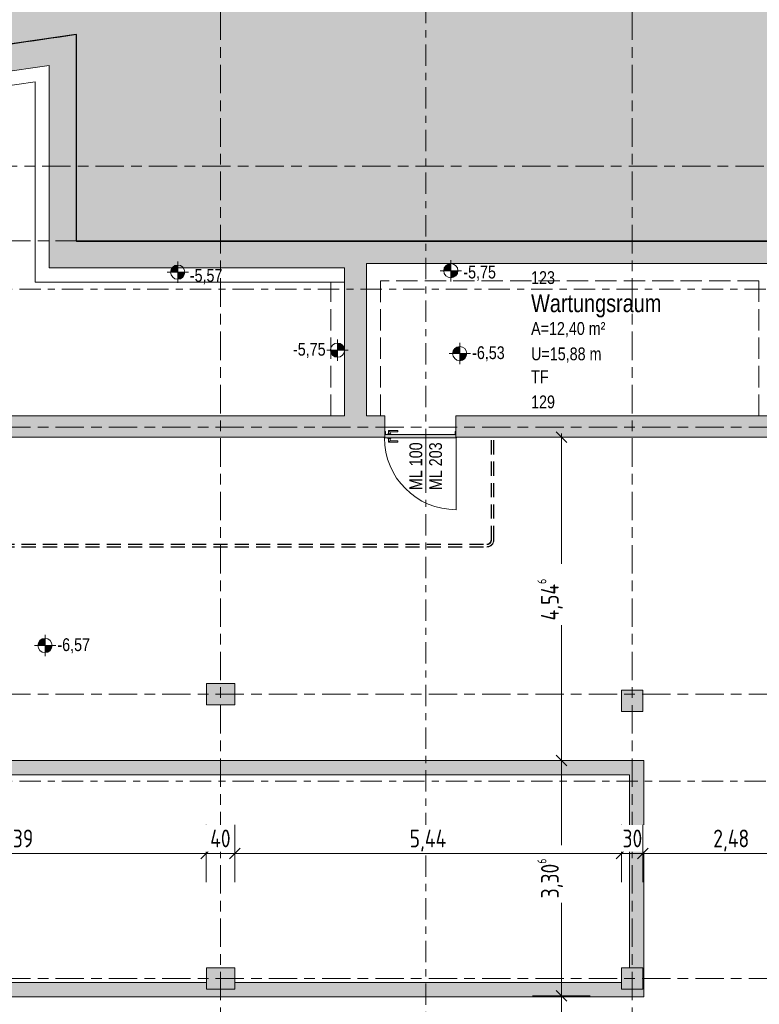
# Model space of a CAD drawing. Header units: metres. Extents: x -39 to 114, y -54 to 869.
# Tile 39 of 44: x 11 to 22, y 8 to 21. Entities that reach past the tile are written whole.
import ezdxf

# ---------------------------------------------------------------- set-up
doc = ezdxf.new("R2010")
doc.units = ezdxf.units.M
for name, pattern in [('_Außerhalb des Bereiches_', [0.4, 0.3, -0.1]), ('_Rasterlinie_', [0.75, 0.4, -0.1, 0.15, -0.1]), ('_Schnittlinie_', [0.6, 0.3, -0.1, 0.1, -0.1]), ('_Verdeckte Linien_', [0.3, 0.2, -0.1])]:
    doc.linetypes.add(name, pattern=pattern)
for name, color, linetype, lineweight in [('A_Bem', 7, 'Continuous', 5), ('A_Bem-100', 7, 'Continuous', 5), ('A_Geländer', 7, 'Continuous', 5), ('A_Hoehenkoten', 124, 'Continuous', 5), ('A_Körper_Form', 7, 'Continuous', 5), ('A_Linien_Ausserhalb des Bereichs', 7, 'Continuous', 5), ('A_Raster', 128, 'Continuous', 5), ('A_Raum-Txt', 16, 'Continuous', 5), ('A_Symbol-S_A', 172, 'Continuous', 5), ('A_Tragwerksstützen', 7, 'Continuous', 5), ('A_Tuer', 128, 'Continuous', 5), ('A_Türen_Element', 128, 'Continuous', 5), ('A_Türen_Rahmen', 128, 'Continuous', 5), ('A_Wand', 244, 'Continuous', 5), ('A_Wand_Schraff', 1, 'Continuous', 5), ('A_Öffnung', 128, 'Continuous', 5)]:
    doc.layers.add(name, color=color, linetype=linetype, lineweight=lineweight)
doc.styles.add('Arial', font='arial.ttf', dxfattribs={"width": 0.8, "height": 0.18})
doc.styles.add('Arial_B', font='txt', dxfattribs={"width": 0.8, "height": 0.25})
doc.styles.add('ISOCPEUR', font='isocpeur.ttf', dxfattribs={"width": 0.8, "height": 0.25})
doc.dimstyles.new('BLB-Standard_2_5_Aussen_maskiert', dxfattribs={"dimscale": 0.3048, "dimtxt": 0.248995, "dimasz": 0.492126, "dimexe": 1.32874, "dimexo": 0.0625, "dimgap": 0.032808, "dimtad": 1, "dimrnd": 0.001, "dimzin": 0, "dimdsep": 46, "dimtxsty": 'ISOCPEUR', "dimblk1": 'OBLIQUE', "dimblk2": 'OBLIQUE', "dimsah": 1, "dimcen": 0.09, "dimdle": 0.164042, "dimazin": 0, "dimtfac": 1, "dimtdec": 4, "dimtix": 1, "dimtmove": 0, "dimatfit": 3, "dimfxl": 1.32874, "dimfxlon": 1, "dimtvp": 1, "dimtfill": 1, "dimtolj": 1, "dimtzin": 0, "dimarcsym": 2})
doc.dimstyles.new('BLB-Standard_2_5_Aussen_maskiert_1', dxfattribs={"dimscale": 0.3048, "dimtxt": 0.248995, "dimasz": 0.492126, "dimexe": 1.32874, "dimexo": 0.0625, "dimgap": 0.032808, "dimtad": 1, "dimdec": 1, "dimlfac": 100, "dimrnd": 0.1, "dimdsep": 46, "dimtxsty": 'ISOCPEUR', "dimblk1": 'OBLIQUE', "dimblk2": 'OBLIQUE', "dimsah": 1, "dimcen": 0.09, "dimdle": 0.164042, "dimazin": 0, "dimtfac": 1, "dimtdec": 4, "dimtix": 1, "dimtmove": 0, "dimatfit": 3, "dimfxl": 1.32874, "dimfxlon": 1, "dimtvp": 1, "dimtfill": 1, "dimtolj": 1, "dimtzin": 0, "dimarcsym": 2})

# ---------------------------------------------------------------- blocks, each defined once
blk = doc.blocks.new('TU DF 1 - Stahl-Eckzarge flächenbündig - DL - 1000 x 2020-V10-A-E-2- OK FFB')
at = {"layer": 'A_Tuer', "lineweight": 9}
h = blk.add_hatch(color=253, dxfattribs=at)
h.paths.add_polyline_path([(0.505, -0.16), (0.51, -0.16), (0.51, -0.15), (0.508, -0.15), (0.508, -0.158)], flags=0)
h.paths.add_polyline_path([(0.505, -0.16), (0.507, -0.158), (0.507, -0.15), (0.505, -0.15)], flags=0)
h.paths.add_polyline_path([(-0.505, -0.16), (-0.505, -0.15), (-0.507, -0.15), (-0.507, -0.158)], flags=0)
h.paths.add_polyline_path([(-0.505, -0.16), (-0.508, -0.158), (-0.508, -0.15), (-0.51, -0.15), (-0.51, -0.16)], flags=0)
h.paths.add_polyline_path([(-0.49, -0.115), (-0.49, -0.07), (-0.5, -0.07), (-0.5, -0.08), (-0.498, -0.08), (-0.498, -0.072), (-0.492, -0.072), (-0.492, -0.113), (-0.5, -0.113), (-0.5, -0.115)], flags=0)
h.paths.add_polyline_path([(0.49, -0.115), (0.5, -0.114), (0.5, -0.113), (0.492, -0.113), (0.492, -0.072), (0.498, -0.072), (0.498, -0.08), (0.5, -0.08), (0.5, -0.07), (0.49, -0.07)], flags=0)
blk.add_hatch(color=253, dxfattribs=at).paths.add_polyline_path([(0.299, -0.16), (0.501, -0.16), (0.5, -0.115), (-0.5, -0.115), (-0.5, -0.16), (-0.217, -0.16)], flags=0)
at = {"layer": 'A_Tuer', "color": 250, "lineweight": 9}
for p, q in [((-0.455, -0.105), (-0.455, -0.115)), ((-0.455, -0.105), (-0.415, -0.105)), ((-0.445, -0.055), (-0.445, -0.105)), ((-0.315, -0.055), (-0.445, -0.055)), ((-0.445, -0.055), (-0.445, -0.105)), ((-0.315, -0.055), (-0.445, -0.055)), ((-0.425, -0.105), (-0.425, -0.075)), ((-0.425, -0.075), (-0.315, -0.075)), ((-0.425, -0.105), (-0.425, -0.075)), ((-0.425, -0.075), (-0.315, -0.075)), ((-0.415, -0.115), (-0.415, -0.105)), ((-0.315, -0.055), (-0.315, -0.075)), ((-0.315, -0.055), (-0.315, -0.075)), ((-0.455, -0.16), (-0.455, -0.17)), ((-0.415, -0.17), (-0.455, -0.17)), ((-0.445, -0.17), (-0.445, -0.22)), ((-0.445, -0.17), (-0.445, -0.22)), ((-0.445, -0.22), (-0.315, -0.22)), ((-0.445, -0.22), (-0.315, -0.22)), ((-0.425, -0.2), (-0.425, -0.17)), ((-0.425, -0.2), (-0.425, -0.17)), ((-0.315, -0.2), (-0.425, -0.2)), ((-0.315, -0.2), (-0.425, -0.2)), ((-0.415, -0.17), (-0.415, -0.16)), ((-0.315, -0.2), (-0.315, -0.22)), ((-0.315, -0.2), (-0.315, -0.22))]:
    blk.add_line(p, q, dxfattribs=at)
for points in [[(-0.425, -0.075), (-0.425, -0.075), (-0.425, -0.075), (-0.426, -0.074), (-0.426, -0.074), (-0.427, -0.073), (-0.427, -0.073), (-0.428, -0.072), (-0.429, -0.071), (-0.43, -0.07), (-0.431, -0.069), (-0.431, -0.069), (-0.432, -0.068), (-0.432, -0.068), (-0.433, -0.067), (-0.434, -0.066), (-0.434, -0.066), (-0.435, -0.065), (-0.436, -0.064), (-0.436, -0.064), (-0.437, -0.063), (-0.438, -0.062), (-0.438, -0.062), (-0.439, -0.061), (-0.439, -0.061), (-0.44, -0.06), (-0.441, -0.059), (-0.441, -0.059), (-0.442, -0.058), (-0.443, -0.057), (-0.443, -0.057), (-0.444, -0.056), (-0.444, -0.056), (-0.445, -0.055), (-0.445, -0.055), (-0.445, -0.055)], [(-0.425, -0.075), (-0.425, -0.075), (-0.425, -0.075), (-0.426, -0.074), (-0.426, -0.074), (-0.427, -0.073), (-0.427, -0.073), (-0.428, -0.072), (-0.429, -0.071), (-0.43, -0.07), (-0.431, -0.069), (-0.431, -0.069), (-0.432, -0.068), (-0.432, -0.068), (-0.433, -0.067), (-0.434, -0.066), (-0.434, -0.066), (-0.435, -0.065), (-0.436, -0.064), (-0.436, -0.064), (-0.437, -0.063), (-0.438, -0.062), (-0.438, -0.062), (-0.439, -0.061), (-0.439, -0.061), (-0.44, -0.06), (-0.441, -0.059), (-0.441, -0.059), (-0.442, -0.058), (-0.443, -0.057), (-0.443, -0.057), (-0.444, -0.056), (-0.444, -0.056), (-0.445, -0.055), (-0.445, -0.055), (-0.445, -0.055)], [(-0.445, -0.22), (-0.445, -0.22), (-0.445, -0.22), (-0.444, -0.219), (-0.444, -0.219), (-0.443, -0.218), (-0.443, -0.218), (-0.442, -0.217), (-0.441, -0.216), (-0.44, -0.215), (-0.439, -0.214), (-0.439, -0.214), (-0.438, -0.213), (-0.438, -0.213), (-0.437, -0.212), (-0.436, -0.211), (-0.436, -0.211), (-0.435, -0.21), (-0.434, -0.209), (-0.434, -0.209), (-0.433, -0.208), (-0.432, -0.207), (-0.432, -0.207), (-0.431, -0.206), (-0.431, -0.206), (-0.43, -0.205), (-0.429, -0.204), (-0.429, -0.204), (-0.428, -0.203), (-0.427, -0.202), (-0.427, -0.202), (-0.426, -0.201), (-0.426, -0.201), (-0.425, -0.2), (-0.425, -0.2), (-0.425, -0.2)], [(-0.445, -0.22), (-0.445, -0.22), (-0.445, -0.22), (-0.444, -0.219), (-0.444, -0.219), (-0.443, -0.218), (-0.443, -0.218), (-0.442, -0.217), (-0.441, -0.216), (-0.44, -0.215), (-0.439, -0.214), (-0.439, -0.214), (-0.438, -0.213), (-0.438, -0.213), (-0.437, -0.212), (-0.436, -0.211), (-0.436, -0.211), (-0.435, -0.21), (-0.434, -0.209), (-0.434, -0.209), (-0.433, -0.208), (-0.432, -0.207), (-0.432, -0.207), (-0.431, -0.206), (-0.431, -0.206), (-0.43, -0.205), (-0.429, -0.204), (-0.429, -0.204), (-0.428, -0.203), (-0.427, -0.202), (-0.427, -0.202), (-0.426, -0.201), (-0.426, -0.201), (-0.425, -0.2), (-0.425, -0.2), (-0.425, -0.2)]]:
    blk.add_open_spline(points, degree=3, knots=[0, 0, 0, 0, 0.083333, 0.125, 0.166667, 0.208333, 0.229167, 0.25, 0.291667, 0.333333, 0.354167, 0.375, 0.395833, 0.416667, 0.4375, 0.458333, 0.479167, 0.5, 0.520833, 0.541667, 0.5625, 0.583333, 0.604167, 0.625, 0.645833, 0.666667, 0.6875, 0.708333, 0.75, 0.770833, 0.791667, 0.833333, 0.875, 0.916667, 1, 1, 1, 1], dxfattribs=at)
at = {"layer": 'A_Türen_Element', "color": 250, "lineweight": 9}
for p, q in [((0.5, -0.115), (-0.5, -0.115)), ((-0.501, -0.15), (-0.501, -0.16)), ((-0.501, -0.16), (0.501, -0.16)), ((0.501, -0.16), (0.501, -0.15))]:
    blk.add_line(p, q, dxfattribs=at)
at = {"layer": 'A_Türen_Rahmen', "color": 250, "lineweight": 9}
for p, q in [((-0.5, -0.07), (-0.49, -0.07)), ((-0.498, -0.08), (-0.5, -0.08)), ((-0.5, -0.113), (-0.492, -0.113)), ((-0.49, -0.115), (-0.5, -0.115)), ((-0.498, -0.072), (-0.498, -0.08)), ((-0.492, -0.072), (-0.498, -0.072)), ((-0.492, -0.113), (-0.492, -0.072)), ((-0.49, -0.07), (-0.49, -0.115)), ((0.49, -0.07), (0.5, -0.07)), ((0.49, -0.115), (0.49, -0.07)), ((0.5, -0.115), (0.49, -0.115)), ((0.492, -0.072), (0.492, -0.113)), ((0.498, -0.072), (0.492, -0.072)), ((0.492, -0.113), (0.5, -0.113)), ((0.498, -0.08), (0.498, -0.072)), ((0.5, -0.08), (0.498, -0.08)), ((-0.51, -0.16), (-0.51, -0.15)), ((-0.505, -0.16), (-0.51, -0.16)), ((-0.508, -0.15), (-0.508, -0.158)), ((-0.508, -0.158), (-0.507, -0.158)), ((-0.507, -0.158), (-0.507, -0.15)), ((-0.505, -0.15), (-0.505, -0.16)), ((0.505, -0.16), (0.505, -0.15)), ((0.51, -0.16), (0.505, -0.16)), ((0.507, -0.15), (0.507, -0.158)), ((0.507, -0.158), (0.508, -0.158)), ((0.508, -0.158), (0.508, -0.15)), ((0.51, -0.15), (0.51, -0.16))]:
    blk.add_line(p, q, dxfattribs=at)
at = {"layer": 'A_Öffnung', "color": 250, "lineweight": 9}
blk.add_line((0.505, -0.16), (0.505, -1.17), dxfattribs=at)
blk.add_arc((0.505, -0.16), 1.01, 180, 270, dxfattribs=at)
blk = doc.blocks.new('Geländer - Geländer-8098191-A-E-2- OK FFB')
at = {"layer": 'A_Geländer', "color": 250, "linetype": '_Verdeckte Linien_', "lineweight": 9}
for p, q in [((18.111, 15.594), (18.141, 15.594)), ((18.111, 14.149), (18.111, 15.594)), ((18.111, 15.594), (18.141, 15.594)), ((18.111, 14.149), (18.111, 15.594)), ((18.111, 15.594), (18.141, 15.594)), ((18.111, 14.149), (18.111, 15.594)), ((18.111, 15.594), (18.141, 15.594)), ((18.111, 14.149), (18.111, 15.594)), ((18.141, 14.149), (18.141, 15.594)), ((18.141, 14.149), (18.141, 15.594)), ((18.141, 14.149), (18.141, 15.594)), ((18.141, 14.149), (18.141, 15.594)), ((1.24, 13.772), (1.24, 14.022)), ((1.24, 13.772), (1.24, 14.022)), ((1.24, 13.772), (1.24, 14.022)), ((1.24, 13.772), (1.24, 14.022)), ((1.27, 13.772), (1.27, 14.022)), ((1.27, 13.772), (1.27, 14.022)), ((1.27, 13.772), (1.27, 14.022)), ((1.27, 13.772), (1.27, 14.022)), ((1.301, 14.083), (18.046, 14.083)), ((1.301, 14.083), (18.046, 14.083)), ((1.301, 14.083), (18.046, 14.083)), ((1.301, 14.083), (18.046, 14.083)), ((1.301, 14.053), (18.046, 14.053)), ((1.301, 14.053), (18.046, 14.053)), ((1.301, 14.053), (18.046, 14.053)), ((1.301, 14.053), (18.046, 14.053)), ((1.24, 12.052), (1.24, 13.772)), ((1.24, 12.052), (1.24, 13.772)), ((1.24, 12.052), (1.24, 13.772)), ((1.24, 12.052), (1.24, 13.772)), ((1.27, 12.052), (1.27, 13.772)), ((1.27, 12.052), (1.27, 13.772)), ((1.27, 12.052), (1.27, 13.772)), ((1.27, 12.052), (1.27, 13.772))]:
    blk.add_line(p, q, dxfattribs=at)
for centre, radius, start, end in [((18.046, 14.149), 0.0654, 270, 0), ((18.046, 14.149), 0.0954, 270, 0), ((18.046, 14.149), 0.0654, 270, 0), ((18.046, 14.149), 0.0954, 270, 0), ((18.046, 14.149), 0.0654, 270, 0), ((18.046, 14.149), 0.0954, 270, 0), ((18.046, 14.149), 0.0654, 270, 0), ((18.046, 14.149), 0.0954, 270, 0), ((1.301, 14.022), 0.0615, 90, 180), ((1.301, 14.022), 0.0615, 90, 180), ((1.301, 14.022), 0.0615, 90, 180), ((1.301, 14.022), 0.0615, 90, 180), ((1.301, 14.022), 0.0315, 90, 180), ((1.301, 14.022), 0.0315, 90, 180), ((1.301, 14.022), 0.0315, 90, 180), ((1.301, 14.022), 0.0315, 90, 180)]:
    blk.add_arc(centre, radius, start, end, dxfattribs=at)
blk = doc.blocks.new('Typ des oberen Holms - Oberer Geländerholm_Innen_-V15-A-E-2- OK FFB')
at = {"layer": 'A_Geländer', "color": 250, "linetype": '_Verdeckte Linien_', "lineweight": 9}
for p, q in [((18.106, 15.594), (18.146, 15.594)), ((18.106, 14.149), (18.106, 15.594)), ((18.146, 14.149), (18.146, 15.594)), ((1.235, 13.772), (1.235, 14.022)), ((1.275, 13.772), (1.275, 14.022)), ((1.301, 14.088), (18.046, 14.088)), ((1.301, 14.048), (18.046, 14.048)), ((1.235, 12.052), (1.235, 13.772)), ((1.275, 12.052), (1.275, 13.772))]:
    blk.add_line(p, q, dxfattribs=at)
at = {"layer": 'A_Geländer', "color": 250, "lineweight": 9}
for p, q in [((1.275, 12.052), (1.235, 12.052)), ((1.235, 9.772), (1.235, 12.052)), ((1.275, 9.772), (1.275, 12.052)), ((1.235, 9.772), (1.275, 9.772))]:
    blk.add_line(p, q, dxfattribs=at)
at = {"layer": 'A_Geländer', "color": 250, "linetype": '_Verdeckte Linien_', "lineweight": 9}
for centre, radius, start, end in [((18.046, 14.149), 0.1, 270, 0), ((18.046, 14.149), 0.0604, 270, 0), ((1.301, 14.022), 0.0665, 90, 180), ((1.301, 14.022), 0.0265, 90, 180)]:
    blk.add_arc(centre, radius, start, end, dxfattribs=at)
blk = doc.blocks.new('Höhenkoten - Kreuz gefüllt-6114407-A-E-2- OK FFB')
at = {"layer": 'A_Hoehenkoten'}
h = blk.add_hatch(color=256, dxfattribs=at)
edge = h.paths.add_edge_path(flags=0)
edge.add_line((-0.001, 0.0014), (0, 0.0014))
edge.add_line((0, 0.0014), (0, 0.0004))
edge.add_arc((0, 0.0014), 0.001, 180, 270, ccw=False)
h = blk.add_hatch(color=256, dxfattribs=at)
edge = h.paths.add_edge_path(flags=0)
edge.add_line((0.001, 0.0014), (0, 0.0014))
edge.add_line((0, 0.0014), (0, 0.0024))
edge.add_arc((0, 0.0014), 0.001, 0, 90, ccw=False)
for p, q in [((0, 0.0029), (0, -0.0001)), ((-0.0015, 0.0014), (0.0015, 0.0014)), ((-0.001, 0.0014), (0, 0.0014)), ((0, 0.0014), (-0.001, 0.0014)), ((0, 0.0014), (-0.001, 0.0014)), ((-0.001, 0.0014), (0, 0.0014)), ((0, 0.0014), (0, 0.0024)), ((0, 0.0024), (0, 0.0014)), ((0, 0.0024), (0, 0.0014)), ((0, 0.0014), (0, 0.0024)), ((0.001, 0.0014), (0, 0.0014)), ((0, 0.0014), (0, 0.0004)), ((0, 0.0004), (0, 0.0014)), ((0, 0.0014), (0.001, 0.0014)), ((0, 0.0014), (0.001, 0.0014)), ((0.001, 0.0014), (0, 0.0014)), ((0, 0.0014), (0, 0.0004)), ((0, 0.0004), (0, 0.0014))]:
    blk.add_line(p, q, dxfattribs=at)
for start, end in [(90, 180), (90, 180), (180, 270), (180, 270), (360, 90), (360, 90), (270, 0), (270, 360)]:
    blk.add_arc((0, 0.0014), 0.001, start, end, dxfattribs=at)
blk = doc.blocks.new('Beschriftung Türen DL oder ML - Durchgangslichte mit Kennzeichen-6113498-A-E-2- OK FFB')
at = {"layer": 'A_Tuer'}
blk.add_line((0, 0.00349), (0, -0.00351), dxfattribs=at)
blk = doc.blocks.new('DIMBLOCK164-A-E-2- OK FFB')
at = {"layer": 'A_Bem-100', "lineweight": 9}
for p, q in [((19.095, 7.742), (19.02, 7.817)), ((19.095, 7.742), (19.17, 7.667)), ((19.095, 6.042), (19.02, 6.117)), ((19.095, 6.042), (19.17, 5.967))]:
    blk.add_line(p, q, dxfattribs=at)
at = {"layer": 'A_Bem-100'}
for p, q in [((19.5, 7.742), (18.69, 7.742)), ((19.095, 6.042), (19.095, 7.742)), ((19.095, 7.742), (19.5, 7.742)), ((19.5, 6.042), (18.69, 6.042)), ((19.095, 6.042), (19.5, 6.042))]:
    blk.add_line(p, q, dxfattribs=at)
at = {"layer": 'A_Bem-100', "color": 0, "insert": (18.759, 6.639), "char_height": 0.25, "width": 0.60651, "attachment_point": 1, "rotation": 90, "line_spacing_factor": 1.149209, "style": 'ISOCPEUR', "bg_fill": 3, "box_fill_scale": 1.25, "bg_fill_color": 256, "bg_fill_true_color": 13158600, "bg_fill_transparency": 0}
blk.add_mtext('1,70\\A2\\H0.5x;\\S1^  ;\\H2x;', dxfattribs=at)
blk = doc.blocks.new('_Oblique')
at = {"color": 0, "linetype": 'ByBlock', "lineweight": -2}
blk.add_line((-0.5, -0.5), (0.5, 0.5), dxfattribs=at)
blk = doc.blocks.new('DIMBLOCK165-A-E-2- OK FFB')
at = {"layer": 'A_Bem-100', "lineweight": 9}
for p, q in [((19.095, 11.048), (19.02, 11.123)), ((19.095, 11.048), (19.17, 10.973)), ((19.095, 7.742), (19.02, 7.817)), ((19.095, 7.742), (19.17, 7.667))]:
    blk.add_line(p, q, dxfattribs=at)
at = {"layer": 'A_Bem-100'}
for p, q in [((18.69, 11.048), (19.5, 11.048)), ((19.095, 11.048), (18.69, 11.048)), ((19.095, 7.742), (19.095, 11.048)), ((19.5, 7.742), (18.69, 7.742)), ((19.095, 7.742), (19.5, 7.742))]:
    blk.add_line(p, q, dxfattribs=at)
at = {"layer": 'A_Bem-100', "color": 0, "insert": (18.759, 9.11), "char_height": 0.25, "width": 0.68419, "attachment_point": 1, "rotation": 90, "line_spacing_factor": 1.149209, "style": 'ISOCPEUR', "bg_fill": 3, "box_fill_scale": 1.25, "bg_fill_color": 256, "bg_fill_true_color": 13158600, "bg_fill_transparency": 0}
blk.add_mtext('3,30\\A2\\H0.5x;\\S6^  ;\\H2x;', dxfattribs=at)
blk = doc.blocks.new('DIMBLOCK166-A-E-2- OK FFB')
at = {"layer": 'A_Bem-100', "lineweight": 9}
for p, q in [((19.095, 15.594), (19.02, 15.669)), ((19.095, 15.594), (19.17, 15.519)), ((19.095, 11.048), (19.02, 11.123)), ((19.095, 11.048), (19.17, 10.973))]:
    blk.add_line(p, q, dxfattribs=at)
at = {"layer": 'A_Bem-100'}
for p, q in [((19.095, 11.048), (19.095, 15.644)), ((19.5, 15.594), (18.69, 15.594)), ((19.095, 15.594), (19.5, 15.594)), ((18.69, 11.048), (19.5, 11.048)), ((19.095, 11.048), (18.69, 11.048))]:
    blk.add_line(p, q, dxfattribs=at)
at = {"layer": 'A_Bem-100', "color": 0, "insert": (18.759, 13.016), "char_height": 0.25, "width": 0.732, "attachment_point": 1, "rotation": 90, "line_spacing_factor": 1.149209, "style": 'ISOCPEUR', "bg_fill": 3, "box_fill_scale": 1.25, "bg_fill_color": 256, "bg_fill_true_color": 13158600, "bg_fill_transparency": 0}
blk.add_mtext('4,54\\A2\\H0.5x;\\S6^  ;\\H2x;', dxfattribs=at)
blk = doc.blocks.new('DIMBLOCK273-A-E-2- OK FFB')
at = {"layer": 'A_Bem-100'}
for p, q in [((8.711, 10.146), (8.711, 9.336)), ((8.711, 9.741), (8.711, 10.146)), ((14.101, 10.146), (14.101, 9.336)), ((14.101, 9.741), (14.101, 10.146)), ((8.711, 9.741), (14.101, 9.741))]:
    blk.add_line(p, q, dxfattribs=at)
at = {"layer": 'A_Bem-100', "lineweight": 9}
for p, q in [((8.711, 9.741), (8.636, 9.666)), ((8.711, 9.741), (8.786, 9.816)), ((14.101, 9.741), (14.026, 9.666)), ((14.101, 9.741), (14.176, 9.816))]:
    blk.add_line(p, q, dxfattribs=at)
at = {"layer": 'A_Bem-100', "color": 0, "insert": (11.166, 10.077), "char_height": 0.25, "width": 0.57664, "attachment_point": 1, "line_spacing_factor": 1.149209, "style": 'ISOCPEUR', "bg_fill": 3, "box_fill_scale": 1.25, "bg_fill_color": 256, "bg_fill_true_color": 13158600, "bg_fill_transparency": 0}
blk.add_mtext('5,39', dxfattribs=at)
blk = doc.blocks.new('DIMBLOCK274-A-E-2- OK FFB')
at = {"layer": 'A_Bem-100'}
for p, q in [((14.101, 10.146), (14.101, 9.336)), ((14.101, 9.741), (14.101, 10.146)), ((14.501, 10.146), (14.501, 9.336)), ((14.501, 9.741), (14.501, 10.146)), ((14.101, 9.741), (14.501, 9.741))]:
    blk.add_line(p, q, dxfattribs=at)
at = {"layer": 'A_Bem-100', "lineweight": 9}
for p, q in [((14.101, 9.741), (14.026, 9.666)), ((14.101, 9.741), (14.176, 9.816)), ((14.501, 9.741), (14.426, 9.666)), ((14.501, 9.741), (14.576, 9.816))]:
    blk.add_line(p, q, dxfattribs=at)
at = {"layer": 'A_Bem-100', "color": 0, "insert": (14.155, 10.077), "char_height": 0.25, "width": 0.35255, "attachment_point": 1, "line_spacing_factor": 1.149209, "style": 'ISOCPEUR', "bg_fill": 3, "box_fill_scale": 1.25, "bg_fill_color": 256, "bg_fill_true_color": 13158600, "bg_fill_transparency": 0}
blk.add_mtext('40', dxfattribs=at)
blk = doc.blocks.new('DIMBLOCK275-A-E-2- OK FFB')
at = {"layer": 'A_Bem-100'}
for p, q in [((14.501, 10.146), (14.501, 9.336)), ((14.501, 9.741), (14.501, 10.146)), ((19.941, 10.146), (19.941, 9.336)), ((19.941, 9.741), (19.941, 10.146)), ((14.501, 9.741), (19.941, 9.741))]:
    blk.add_line(p, q, dxfattribs=at)
at = {"layer": 'A_Bem-100', "lineweight": 9}
for p, q in [((14.501, 9.741), (14.426, 9.666)), ((14.501, 9.741), (14.576, 9.816)), ((19.941, 9.741), (19.866, 9.666)), ((19.941, 9.741), (20.016, 9.816))]:
    blk.add_line(p, q, dxfattribs=at)
at = {"layer": 'A_Bem-100', "color": 0, "insert": (16.961, 10.077), "char_height": 0.25, "width": 0.62444, "attachment_point": 1, "line_spacing_factor": 1.149209, "style": 'ISOCPEUR', "bg_fill": 3, "box_fill_scale": 1.25, "bg_fill_color": 256, "bg_fill_true_color": 13158600, "bg_fill_transparency": 0}
blk.add_mtext('5,44', dxfattribs=at)
blk = doc.blocks.new('DIMBLOCK276-A-E-2- OK FFB')
at = {"layer": 'A_Bem-100'}
for p, q in [((19.941, 10.146), (19.941, 9.336)), ((19.941, 9.741), (19.941, 10.146)), ((20.241, 10.146), (20.241, 9.336)), ((20.241, 9.741), (20.241, 10.146)), ((19.941, 9.741), (20.241, 9.741))]:
    blk.add_line(p, q, dxfattribs=at)
at = {"layer": 'A_Bem-100', "lineweight": 9}
for p, q in [((19.941, 9.741), (19.866, 9.666)), ((19.941, 9.741), (20.016, 9.816)), ((20.241, 9.741), (20.166, 9.666)), ((20.241, 9.741), (20.316, 9.816))]:
    blk.add_line(p, q, dxfattribs=at)
at = {"layer": 'A_Bem-100', "color": 0, "insert": (19.955, 10.077), "char_height": 0.25, "width": 0.32865, "attachment_point": 1, "line_spacing_factor": 1.149209, "style": 'ISOCPEUR', "bg_fill": 3, "box_fill_scale": 1.25, "bg_fill_color": 256, "bg_fill_true_color": 13158600, "bg_fill_transparency": 0}
blk.add_mtext('30', dxfattribs=at)
blk = doc.blocks.new('DIMBLOCK277-A-E-2- OK FFB')
at = {"layer": 'A_Bem-100'}
for p, q in [((20.241, 10.146), (20.241, 9.336)), ((20.241, 9.741), (20.241, 10.146)), ((22.721, 10.146), (22.721, 9.336)), ((22.721, 9.741), (22.721, 10.146)), ((20.241, 9.741), (22.771, 9.741))]:
    blk.add_line(p, q, dxfattribs=at)
at = {"layer": 'A_Bem-100', "lineweight": 9}
for p, q in [((20.241, 9.741), (20.166, 9.666)), ((20.241, 9.741), (20.316, 9.816)), ((22.721, 9.741), (22.646, 9.666)), ((22.721, 9.741), (22.796, 9.816))]:
    blk.add_line(p, q, dxfattribs=at)
at = {"layer": 'A_Bem-100', "color": 0, "insert": (21.231, 10.077), "char_height": 0.25, "width": 0.60054, "attachment_point": 1, "line_spacing_factor": 1.149209, "style": 'ISOCPEUR', "bg_fill": 3, "box_fill_scale": 1.25, "bg_fill_color": 256, "bg_fill_true_color": 13158600, "bg_fill_transparency": 0}
blk.add_mtext('2,48', dxfattribs=at)

msp = doc.modelspace()

# ---------------------------------------------------------------- hatches: boundary and pattern name
at = {"layer": 'A_Körper_Form', "lineweight": 9}
msp.add_hatch(color=254, dxfattribs=at).paths.add_polyline_path([(12.2741, 18.3426), (23.2596, 18.3427), (23.2596, 29.5972), (11.2062, 29.5971), (11.2062, 21.0971), (12.274, 21.2524), (12.274, 19.7544)], flags=0)
at = {"layer": 'A_Körper_Form'}
msp.add_hatch(color=10, dxfattribs=at).paths.add_polyline_path([(12.274, 18.3529), (12.2741, 18.3529), (12.274, 18.4316)], flags=0)
at = {"layer": 'A_Tragwerksstützen'}
for points in [[(14.5014, 11.8316), (14.5014, 12.1316), (14.1014, 12.1316), (14.1014, 11.8316)], [(20.2414, 11.7365), (20.2414, 12.0365), (19.9414, 12.0365), (19.9414, 11.7365)], [(14.5014, 7.8316), (14.5014, 8.1316), (14.1014, 8.1316), (14.1014, 7.8316)], [(20.2414, 7.8316), (20.2414, 8.1316), (19.9414, 8.1316), (19.9414, 7.8316), (20.0534, 7.8316)]]:
    msp.add_hatch(color=8, dxfattribs=at).paths.add_polyline_path(points, flags=0)
at = {"layer": 'A_Wand_Schraff', "lineweight": 9}
for points in [[(-0.9882, 18.9457), (11.8928, 20.8182), (11.8928, 21.2021), (-1.0429, 19.3217)], [(12.2728, 17.9729), (12.2728, 21.2574), (11.8928, 21.2021), (11.8928, 17.9729), (12.2502, 17.9729)], [(16.046, 17.9729), (16.046, 18.3529), (12.2728, 18.3529), (12.2728, 17.9729), (15.3463, 17.9729)], [(16.356, 15.8938), (16.356, 18.3529), (16.046, 18.3529), (16.046, 15.8938)], [(22.0728, 18.0329), (22.0728, 18.3529), (16.356, 18.3529), (16.356, 18.0329), (20.5065, 18.0329)], [(20.0534, 10.848), (20.2534, 10.848), (20.2534, 11.048), (2.5684, 11.048), (2.5684, 10.848), (12.2502, 10.848)], [(20.0534, 7.728), (20.2534, 7.728), (20.2534, 10.848), (20.0534, 10.848), (20.0534, 8.1316), (20.2414, 8.1316), (20.2414, 7.8316), (20.0534, 7.8316)], [(20.0534, 7.728), (20.0534, 7.8316), (19.9414, 7.8316), (19.9414, 7.928), (14.5014, 7.928), (14.5014, 7.8316), (14.1014, 7.8316), (14.1014, 7.928), (8.7114, 7.928), (8.7114, 7.8316), (8.3114, 7.8316), (8.3114, 7.928), (2.5684, 7.928), (2.5684, 7.728), (16.3783, 7.728)]]:
    msp.add_hatch(color=253, dxfattribs=at).paths.add_polyline_path(points, flags=0)
h = msp.add_hatch(color=253, dxfattribs=at)
h.paths.add_polyline_path([(22.7214, 15.5938), (22.7214, 15.8938), (17.611, 15.8938), (17.611, 15.5938), (20.5065, 15.5938)], flags=0)
h.paths.add_polyline_path([(16.611, 15.5938), (16.611, 15.8938), (1.2264, 15.8938), (1.2264, 15.5938), (16.3783, 15.5938)], flags=0)
h.paths.add_polyline_path([(0.2264, 15.5938), (0.2264, 15.8938), (-0.4868, 15.8938), (-0.4862, 15.5938), (0.1237, 15.5938)], flags=0)

# ---------------------------------------------------------------- linework, layer by layer
at = {"layer": 'A_Körper_Form', "color": 253, "lineweight": 9}
for p, q in [((12.274, 21.2524), (12.2741, 18.3426)), ((12.2741, 18.3426), (23.2596, 18.3427))]:
    msp.add_line(p, q, dxfattribs=at)
at = {"layer": 'A_Körper_Form', "color": 253, "lineweight": 9, "flags": 128}
msp.add_lwpolyline([(11.2062, 21.0971), (11.3249, 21.1144), (11.4435, 21.1316), (11.5622, 21.1489), (11.6808, 21.1661), (11.7995, 21.1834), (11.9181, 21.2006), (12.0367, 21.2179), (12.1554, 21.2351), (12.274, 21.2524)], dxfattribs=at)
at = {"layer": 'A_Linien_Ausserhalb des Bereichs', "color": 9, "linetype": '_Außerhalb des Bereiches_', "lineweight": 9}
for p, q in [((15.851, 15.8938), (15.851, 17.7729)), ((16.551, 17.7929), (16.551, 15.8938)), ((21.8728, 17.7929), (16.551, 17.7929)), ((21.8728, 15.8938), (21.8728, 17.7929))]:
    msp.add_line(p, q, dxfattribs=at)
at = {"layer": 'A_Raster', "linetype": '_Rasterlinie_', "lineweight": 9}
for p, q in [((14.3014, -53.073), (14.3014, 37.0725)), ((20.0914, -53.073), (20.0914, 37.0725)), ((-37.7073, 19.4016), (31.1297, 19.4016)), ((31.1297, 18.3516), (-37.7073, 18.3516)), ((31.1297, 15.7316), (-37.7073, 15.7316)), ((31.1297, 11.9816), (-37.7073, 11.9816)), ((31.1297, 7.9816), (-37.7073, 7.9816))]:
    msp.add_line(p, q, dxfattribs=at)
at = {"layer": 'A_Symbol-S_A', "linetype": '_Schnittlinie_', "lineweight": 9}
for p, q in [((17.1911, -31.9872), (17.1911, 27.1007)), ((-24.5288, 17.6759), (29.1355, 17.6759)), ((-24.5288, 10.7587), (29.1355, 10.7587))]:
    msp.add_line(p, q, dxfattribs=at)
at = {"layer": 'A_Tragwerksstützen', "color": 250, "lineweight": 9}
for p, q in [((14.5014, 12.1316), (14.1014, 12.1316)), ((14.1014, 12.1316), (14.1014, 11.8316)), ((14.5014, 11.8316), (14.5014, 12.1316)), ((20.2414, 12.0365), (19.9414, 12.0365)), ((19.9414, 12.0365), (19.9414, 11.7365)), ((20.2414, 11.7365), (20.2414, 12.0365)), ((14.1014, 11.8316), (14.5014, 11.8316)), ((19.9414, 11.7365), (20.2414, 11.7365)), ((14.5014, 8.1316), (14.1014, 8.1316)), ((14.1014, 8.1316), (14.1014, 7.928)), ((14.5014, 7.928), (14.5014, 8.1316)), ((20.0534, 8.1316), (19.9414, 8.1316)), ((19.9414, 8.1316), (19.9414, 7.928)), ((20.2414, 8.1316), (20.0534, 8.1316)), ((20.2414, 7.8316), (20.2414, 8.1316)), ((14.1014, 7.928), (14.1014, 7.8316)), ((14.5014, 7.8316), (14.5014, 7.928)), ((19.9414, 7.928), (19.9414, 7.8316)), ((14.1014, 7.8316), (14.5014, 7.8316)), ((19.9414, 7.8316), (20.0534, 7.8316)), ((20.0534, 7.8316), (20.2414, 7.8316))]:
    msp.add_line(p, q, dxfattribs=at)
at = {"layer": 'A_Wand', "color": 250, "lineweight": 9}
for p, q in [((12.2728, 21.2574), (-4.3108, 18.8467)), ((12.2728, 18.3529), (12.2728, 21.2574)), ((-0.6878, 18.9894), (11.8928, 20.8182)), ((11.8928, 20.8182), (11.8928, 17.9729)), ((11.6928, 20.587), (-0.6897, 18.787)), ((11.6928, 17.7729), (11.6928, 20.587)), ((22.4528, 18.3529), (12.2728, 18.3529)), ((16.356, 18.0329), (22.0728, 18.0329)), ((16.356, 15.8938), (16.356, 18.0329)), ((11.8928, 17.9729), (16.046, 17.9729)), ((16.046, 17.9729), (16.046, 15.8938)), ((16.046, 17.7729), (11.6928, 17.7729)), ((16.046, 15.8938), (1.2264, 15.8938)), ((16.611, 15.8938), (16.356, 15.8938)), ((16.611, 15.5938), (16.611, 15.8938)), ((22.0728, 15.8938), (17.611, 15.8938)), ((17.611, 15.8938), (17.611, 15.5938)), ((1.2264, 15.5938), (16.611, 15.5938)), ((17.611, 15.5938), (22.7214, 15.5938)), ((20.2534, 11.048), (2.5684, 11.048)), ((20.2534, 7.728), (20.2534, 11.048)), ((2.7684, 10.848), (20.0534, 10.848)), ((20.0534, 10.848), (20.0534, 8.1316)), ((20.0534, 8.1316), (20.2414, 8.1316)), ((20.2414, 8.1316), (20.2414, 7.8316)), ((14.1014, 7.928), (8.7114, 7.928)), ((14.1014, 7.8316), (14.1014, 7.928)), ((19.9414, 7.928), (14.5014, 7.928)), ((14.5014, 7.928), (14.5014, 7.8316)), ((19.9414, 7.8316), (19.9414, 7.928)), ((14.5014, 7.8316), (14.1014, 7.8316)), ((20.2414, 7.8316), (19.9414, 7.8316)), ((2.5684, 7.728), (20.2534, 7.728))]:
    msp.add_line(p, q, dxfattribs=at)

# ---------------------------------------------------------------- block references
at = {"layer": 'A_Geländer', "color": 250, "lineweight": 9}
for name in ['Typ des oberen Holms - Oberer Geländerholm_Innen_-V15-A-E-2- OK FFB', 'Geländer - Geländer-8098191-A-E-2- OK FFB']:
    msp.add_blockref(name, (0, 0), dxfattribs=at)
at = {"layer": 'A_Hoehenkoten', "extrusion": (0, 0, -1), "xscale": 99.99999999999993, "yscale": 99.99999999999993, "zscale": 99.99999999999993}
for p in [(-13.6995, 17.7729), (-17.5411, 17.7929), (-17.6656, 16.6287), (-11.8324, 12.524)]:
    msp.add_blockref('Höhenkoten - Kreuz gefüllt-6114407-A-E-2- OK FFB', p, dxfattribs=at)
at = {"layer": 'A_Hoehenkoten', "xscale": 99.99999999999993, "yscale": 99.99999999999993, "zscale": 99.99999999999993}
msp.add_blockref('Höhenkoten - Kreuz gefüllt-6114407-A-E-2- OK FFB', (15.9461, 16.6769), dxfattribs=at)
at = {"layer": 'A_Tuer', "color": 250, "lineweight": 9}
msp.add_blockref('TU DF 1 - Stahl-Eckzarge flächenbündig - DL - 1000 x 2020-V10-A-E-2- OK FFB', (17.111, 15.7438), dxfattribs=at)
at = {"layer": 'A_Tuer', "xscale": 99.99999999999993, "yscale": 99.99999999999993, "zscale": 99.99999999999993}
msp.add_blockref('Beschriftung Türen DL oder ML - Durchgangslichte mit Kennzeichen-6113498-A-E-2- OK FFB', (17.191, 15.1821), dxfattribs=at)

# ---------------------------------------------------------------- texts
at = {"layer": 'A_Hoehenkoten', "char_height": 0.18, "width": 0.542095, "attachment_point": 1, "line_spacing_factor": 0.941778, "style": 'Arial'}
for s, insert in [('-5,75', (17.7162, 18.0043)), ('-5,57', (13.869, 17.9572)), ('-5,75', (15.3203, 16.9191)), ('-6,53', (17.8397, 16.8709)), ('-6,57', (12.0066, 12.7661))]:
    msp.add_mtext(s, dxfattribs=dict(at, insert=insert))
at = {"layer": 'A_Raum-Txt', "attachment_point": 1}
for s, insert, char_height, width, style in [('123', (18.6695, 17.9263), 0.18, 0.40405, 'Arial'), ('Wartungsraum', (18.6695, 17.6008), 0.25, 2.379408, 'Arial_B'), ('A=12,40 m²', (18.6695, 17.211), 0.18, 1.244219, 'Arial'), ('U=15,88 m', (18.6695, 16.8543), 0.18, 1.180084, 'Arial'), ('TF', (18.6695, 16.5317), 0.18, 0.295021, 'Arial'), ('129', (18.6695, 16.1791), 0.18, 0.40405, 'Arial')]:
    msp.add_mtext(s, dxfattribs=dict(at, insert=insert, char_height=char_height, width=width, style=style))
at = {"layer": 'A_Tuer', "char_height": 0.18, "width": 0.801687, "attachment_point": 1, "rotation": 90, "style": 'Arial'}
for s, insert in [('ML 100', (16.9579, 14.8489)), ('ML 203', (17.2357, 14.8489))]:
    msp.add_mtext(s, dxfattribs=dict(at, insert=insert))

# ---------------------------------------------------------------- next in the draw order: dimensions: what is measured, and where the dimension line sits
at = {"layer": 'A_Bem'}
dim = msp.add_linear_dim(base=(14.1014, 9.7407), p1=(8.7114, 10.1457), p2=(14.1014, 10.1457), dimstyle='BLB-Standard_2_5_Aussen_maskiert', override={"dimpost": '<>', "dimfxl": 5.39}, dxfattribs=at)
dim.commit()
dim.dimension.update_dxf_attribs({"geometry": 'DIMBLOCK273-A-E-2- OK FFB', "text_midpoint": (11.4064, 9.8757)})
dim = msp.add_linear_dim(base=(19.0951, 7.7423), p1=(19.5001, 6.0415), p2=(19.5001, 7.7423), angle=90, text='\\A1;1,70\\Q;{\\A1;{\\H0.5x;\\S1^ ;}}', dimstyle='BLB-Standard_2_5_Aussen_maskiert', override={"dimpost": '<>', "dimfxl": 1.700762}, dxfattribs=at)
dim.commit()
dim.dimension.update_dxf_attribs({"geometry": 'DIMBLOCK164-A-E-2- OK FFB', "text_midpoint": (18.9351, 6.8919)})

# ---------------------------------------------------------------- next in the draw order: dimensions: what is measured, and where the dimension line sits
dim = msp.add_linear_dim(base=(19.0951, 11.048), p1=(19.5001, 7.7423), p2=(18.6901, 11.048), angle=90, text='\\A1;3,30\\Q;{\\A1;{\\H0.5x;\\S6^ ;}}', dimstyle='BLB-Standard_2_5_Aussen_maskiert', override={"dimpost": '<>', "dimfxl": 3.403558}, dxfattribs=at)
dim.commit()
dim.dimension.update_dxf_attribs({"geometry": 'DIMBLOCK165-A-E-2- OK FFB', "text_midpoint": (18.9351, 9.3952)})
dim = msp.add_linear_dim(base=(14.5014, 9.7407), p1=(14.1014, 10.1457), p2=(14.5014, 10.1457), dimstyle='BLB-Standard_2_5_Aussen_maskiert_1', override={"dimpost": '<>', "dimfxl": 0.4}, dxfattribs=at)
dim.commit()
dim.dimension.update_dxf_attribs({"geometry": 'DIMBLOCK274-A-E-2- OK FFB', "text_midpoint": (14.3014, 9.8757)})

# ---------------------------------------------------------------- next in the draw order: dimensions: what is measured, and where the dimension line sits
dim = msp.add_linear_dim(base=(19.0951, 15.5938), p1=(18.6901, 11.048), p2=(19.5001, 15.5938), angle=90, text='\\A1;4,54\\Q;{\\A1;{\\H0.5x;\\S6^ ;}}', dimstyle='BLB-Standard_2_5_Aussen_maskiert', override={"dimpost": '<>', "dimfxl": 4.617322}, dxfattribs=at)
dim.commit()
dim.dimension.update_dxf_attribs({"geometry": 'DIMBLOCK166-A-E-2- OK FFB', "text_midpoint": (18.9351, 13.3209)})
dim = msp.add_linear_dim(base=(19.9414, 9.7407), p1=(14.5014, 10.1457), p2=(19.9414, 10.1457), dimstyle='BLB-Standard_2_5_Aussen_maskiert', override={"dimpost": '<>', "dimfxl": 5.44}, dxfattribs=at)
dim.commit()
dim.dimension.update_dxf_attribs({"geometry": 'DIMBLOCK275-A-E-2- OK FFB', "text_midpoint": (17.2214, 9.8757)})

# ---------------------------------------------------------------- next in the draw order: dimensions: what is measured, and where the dimension line sits
dim = msp.add_linear_dim(base=(20.2414, 9.7407), p1=(19.9414, 10.1457), p2=(20.2414, 10.1457), dimstyle='BLB-Standard_2_5_Aussen_maskiert_1', override={"dimpost": '<>', "dimfxl": 0.3}, dxfattribs=at)
dim.commit()
dim.dimension.update_dxf_attribs({"geometry": 'DIMBLOCK276-A-E-2- OK FFB', "text_midpoint": (20.0914, 9.8757)})

# ---------------------------------------------------------------- next in the draw order: dimensions: what is measured, and where the dimension line sits
dim = msp.add_linear_dim(base=(22.7214, 9.7407), p1=(20.2414, 10.1457), p2=(22.7214, 10.1457), dimstyle='BLB-Standard_2_5_Aussen_maskiert', override={"dimpost": '<>', "dimfxl": 2.48}, dxfattribs=at)
dim.commit()
dim.dimension.update_dxf_attribs({"geometry": 'DIMBLOCK277-A-E-2- OK FFB', "text_midpoint": (21.4814, 9.8757)})

doc.saveas('drawing.dxf')
